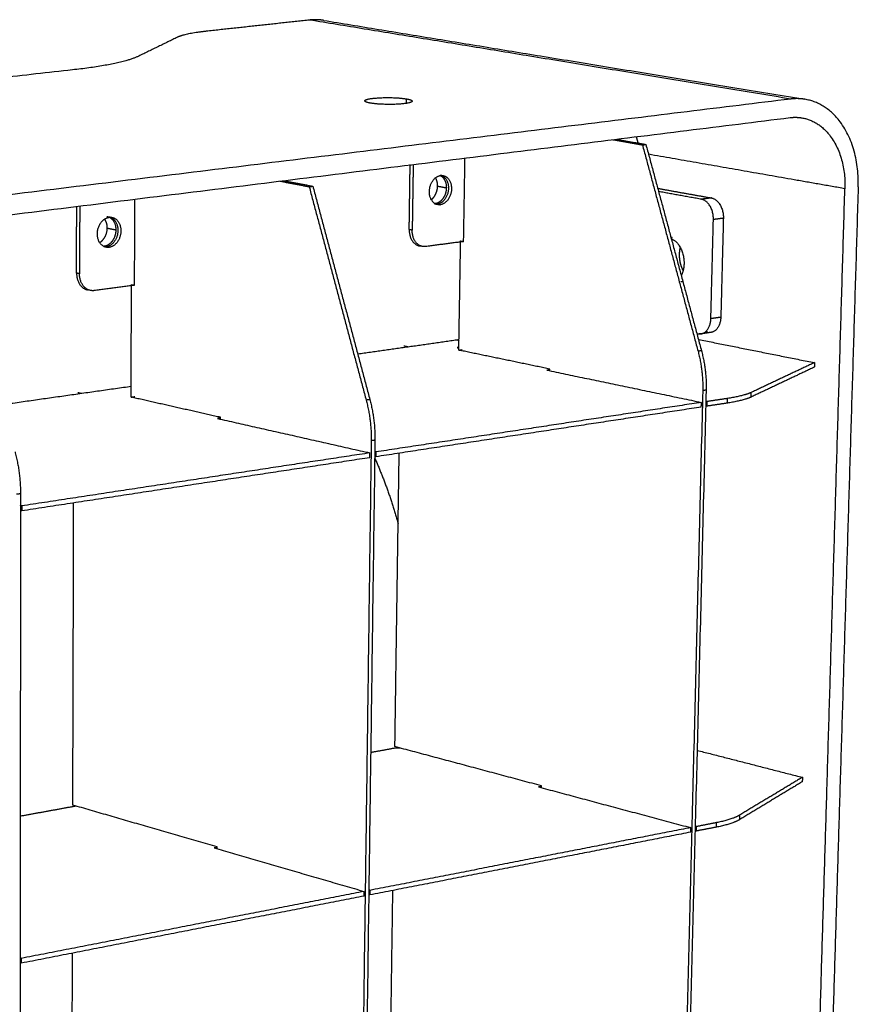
# Model space of a CAD drawing. Header units: millimetres. Extents: x 15867 to 16867, y -4769 to -3769.
# Tile 5 of 13: x 16204 to 16296, y -4378 to -4269. Entities that reach past the tile are written whole.
import ezdxf

# ---------------------------------------------------------------- set-up
doc = ezdxf.new("R2010")
doc.units = ezdxf.units.MM
doc.layers.add('ROXX NEO mini i_Grid', color=7, linetype='Continuous', true_color=0x000000)

msp = doc.modelspace()

# ---------------------------------------------------------------- linework, layer by layer
at = {"layer": 'ROXX NEO mini i_Grid', "color": 18, "true_color": 0x000000}
for points, weights in [([(16235.72, -4269.43), (16230.05, -4270.05), (16224.31, -4270.67)], [915.35498247, 910.785112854, 906.215243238]), ([(16235.72, -4269.43), (16230.05, -4270.05), (16224.31, -4270.67)], [915.35498247, 910.785112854, 906.215243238]), ([(16237.28, -4269.47), (16236.51, -4269.34), (16235.72, -4269.43)], [916.680688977, 911.201371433, 915.35498247]), ([(16237.28, -4269.47), (16236.51, -4269.34), (16235.72, -4269.43)], [916.680688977, 911.201371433, 915.35498247]), ([(16237.28, -4269.47), (16262.97, -4273.68), (16290.46, -4278.19)], [852.295143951, 824.190708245, 796.086272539]), ([(16237.28, -4269.47), (16262.97, -4273.68), (16290.46, -4278.19)], [852.295143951, 824.190708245, 796.086272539]), ([(16221.12, -4271.33), (16219, -4272.37), (16216.84, -4273.42)], [901.44995072, 894.070826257, 886.691701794]), ([(16221.12, -4271.33), (16219, -4272.37), (16216.84, -4273.42)], [901.44995072, 894.070826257, 886.691701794]), ([(16224.31, -4270.67), (16221.95, -4270.93), (16221.12, -4271.33)], [906.215243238, 862.491049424, 901.44995072]), ([(16224.31, -4270.67), (16221.95, -4270.93), (16221.12, -4271.33)], [906.215243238, 862.491049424, 901.44995072]), ([(16216.84, -4273.42), (16214.94, -4274.34), (16209.53, -4274.94)], [886.691701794, 839.574413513, 876.208058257]), ([(16216.84, -4273.42), (16214.94, -4274.34), (16209.53, -4274.94)], [886.691701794, 839.574413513, 876.208058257]), ([(16209.53, -4274.94), (16136.23, -4283.11), (16053.01, -4292.39)], [876.208058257, 824.027338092, 771.846617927]), ([(16209.53, -4274.94), (16136.23, -4283.11), (16053.01, -4292.39)], [876.208058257, 824.027338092, 771.846617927]), ([(16296.34, -4287.87), (16296.61, -4279.2), (16290.46, -4278.19)], [864.050914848, 668.34836108, 856.225590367]), ([(16296.34, -4287.87), (16296.61, -4279.2), (16290.46, -4278.19)], [864.050914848, 668.34836108, 856.225590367]), ([(16296.34, -4287.87), (16294.35, -4353.3), (16292.45, -4416.05)], [864.050914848, 882.464327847, 900.877740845]), ([(16296.34, -4287.87), (16294.35, -4353.3), (16292.45, -4416.05)], [864.050914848, 882.464327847, 900.877740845]), ([(16213.06, -4291.43), (16213.34, -4291.84), (16213.33, -4292.42)], [754.22843663, 754.156494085, 843.486950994]), ([(16213.06, -4291.43), (16213.34, -4291.84), (16213.33, -4292.42)], [754.22843663, 754.156494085, 843.486950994]), ([(16242.91, -4317.8), (16244.44, -4321.28), (16245.51, -4325.07)], [926.53459635, 894.576807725, 873.496271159]), ([(16242.91, -4317.8), (16244.44, -4321.28), (16245.51, -4325.07)], [926.53459635, 894.576807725, 873.496271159]), ([(16245.15, -4349.72), (16245.38, -4333.59), (16245.62, -4317.3)], [896.158443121, 891.481380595, 886.804318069]), ([(16245.15, -4349.72), (16245.38, -4333.59), (16245.62, -4317.3)], [896.158443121, 891.481380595, 886.804318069]), ([(16203.91, -4323.67), (16203.84, -4323.66), (16203.78, -4323.64)], [791.617285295, 791.689095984, 791.760906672]), ([(16203.91, -4323.67), (16203.84, -4323.66), (16203.78, -4323.64)], [791.617285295, 791.689095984, 791.760906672]), ([(16209.56, -4356.18), (16209.61, -4339.58), (16209.65, -4322.79)], [868.605535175, 863.928472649, 859.251410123]), ([(16209.56, -4356.18), (16209.61, -4339.58), (16209.65, -4322.79)], [868.605535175, 863.928472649, 859.251410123]), ([(16242.47, -4350.35), (16243.81, -4350.11), (16245.15, -4349.86)], [894.065259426, 895.132775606, 896.200291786]), ([(16242.47, -4350.35), (16243.81, -4350.11), (16245.15, -4349.86)], [894.065259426, 895.132775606, 896.200291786]), ([(16245.15, -4349.86), (16245.44, -4349.86), (16245.73, -4349.86)], [896.200291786, 896.196209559, 896.192127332]), ([(16245.15, -4349.86), (16245.44, -4349.86), (16245.73, -4349.86)], [896.200291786, 896.196209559, 896.192127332]), ([(16203.76, -4357.38), (16206.83, -4356.83), (16209.87, -4356.27)], [864.318399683, 866.600589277, 868.882778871]), ([(16203.76, -4357.38), (16206.83, -4356.83), (16209.87, -4356.27)], [864.318399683, 866.600589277, 868.882778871]), ([(16209.44, -4401.32), (16209.48, -4387), (16209.52, -4372.54)], [881.578621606, 877.420969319, 873.263317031]), ([(16209.44, -4401.32), (16209.48, -4387), (16209.52, -4372.54)], [881.578621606, 877.420969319, 873.263317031]), ([(16203.86, -4373.65), (16203.8, -4373.63), (16203.73, -4373.61)], [804.590371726, 804.662182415, 804.733993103]), ([(16203.86, -4373.65), (16203.8, -4373.63), (16203.73, -4373.61)], [804.590371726, 804.662182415, 804.733993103])]:
    msp.add_rational_spline(points, weights, degree=2, dxfattribs=at)
at = {"layer": 'ROXX NEO mini i_Grid', "color": 18, "lineweight": -3, "true_color": 0x000000}
for points, weights in [([(16288.88, -4278.16), (16261.39, -4273.64), (16235.72, -4269.43)], [854.89988386, 885.127433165, 915.35498247]), ([(16288.88, -4278.16), (16177.57, -4291.81), (16040.63, -4308.6)], [854.89988386, 774.907570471, 694.915257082]), ([(16242.44, -4278.61), (16241.81, -4278.5), (16241.81, -4278.36)], [851.99580158, 799.331831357, 853.620464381]), ([(16241.81, -4278.39), (16241.81, -4278.37), (16241.81, -4278.36)], [729.615859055, 729.612175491, 729.608491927]), ([(16246.41, -4278.64), (16246.41, -4278.39), (16246.42, -4278.14)], [855.153308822, 855.085521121, 855.017733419]), ([(16246.42, -4278.14), (16247.06, -4278.25), (16247.06, -4278.4)], [855.017733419, 799.92425866, 853.378463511]), ([(16290.46, -4278.19), (16289.68, -4278.06), (16288.88, -4278.16)], [856.225590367, 851.062579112, 854.89988386]), ([(16288.82, -4280.21), (16289.48, -4280.13), (16290.12, -4280.24)], [855.457866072, 851.360223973, 856.548832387]), ([(16040.76, -4311.1), (16177.58, -4294.06), (16288.82, -4280.21)], [695.473239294, 775.465552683, 855.457866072]), ([(16290.12, -4280.24), (16295.08, -4281.06), (16294.87, -4288.07)], [856.548832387, 668.67725389, 862.865843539]), ([(16272.06, -4283.15), (16271.96, -4282.73), (16271.83, -4282.33)], [798.799652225, 789.949318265, 782.853825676]), ([(16269.21, -4282.65), (16270.85, -4282.94), (16272.5, -4283.23)], [850.206487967, 848.432511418, 846.658534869]), ([(16269.62, -4282.61), (16271.24, -4282.89), (16272.88, -4283.18)], [850.474935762, 848.714869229, 846.954802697]), ([(16272.5, -4283.23), (16272.69, -4283.2), (16272.88, -4283.18)], [846.658534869, 846.806668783, 846.954802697]), ([(16272.5, -4283.23), (16275.57, -4294.62), (16278.64, -4306.03)], [846.658534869, 846.014618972, 845.370703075]), ([(16272.88, -4283.18), (16275.95, -4294.57), (16279.02, -4305.98)], [846.954802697, 846.310886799, 845.666970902]), ([(16294.87, -4288.07), (16283.88, -4286.14), (16273.19, -4284.27)], [862.865843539, 874.720501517, 886.575159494]), ([(16246.73, -4292.59), (16246.78, -4289), (16246.83, -4285.41)], [867.439599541, 866.448031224, 865.456462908]), ([(16247.17, -4285.4), (16247.11, -4289.03), (16247.06, -4292.65)], [865.057624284, 866.059689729, 867.061755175]), ([(16252.74, -4293.91), (16252.82, -4289.3), (16252.89, -4284.69)], [872.063754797, 870.782698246, 869.501641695]), ([(16250.2, -4286.61), (16250.34, -4286.6), (16250.48, -4286.62)], [867.8695476, 862.281681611, 868.096692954]), ([(16250.2, -4286.63), (16250.85, -4287), (16250.83, -4287.97)], [809.138391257, 718.594959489, 869.90632584]), ([(16250.22, -4286.57), (16250.35, -4286.6), (16250.48, -4286.62)], [801.61716111, 801.481335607, 801.345510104]), ([(16232.44, -4287.23), (16234.05, -4287.54), (16235.68, -4287.85)], [822.648103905, 820.876865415, 819.105626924]), ([(16232.86, -4287.19), (16234.47, -4287.49), (16236.08, -4287.79)], [822.932737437, 821.167316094, 819.401894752]), ([(16235.68, -4287.85), (16235.88, -4287.82), (16236.08, -4287.79)], [819.105626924, 819.253760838, 819.401894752]), ([(16236.08, -4287.79), (16239.23, -4299.57), (16242.38, -4311.37)], [819.401894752, 818.757978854, 818.114062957]), ([(16249.65, -4286.93), (16249.84, -4287.3), (16249.83, -4287.78)], [778.012131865, 789.167811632, 871.039858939]), ([(16249.83, -4287.78), (16250.33, -4287.87), (16250.83, -4287.97)], [871.039858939, 870.473092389, 869.90632584]), ([(16235.68, -4287.85), (16238.82, -4299.63), (16241.97, -4311.43)], [819.105626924, 818.461711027, 817.817795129]), ([(16274.19, -4288.03), (16277.14, -4288.56), (16280.12, -4289.09)], [885.636376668, 882.337020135, 879.037663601]), ([(16279.02, -4289.24), (16276.65, -4288.81), (16274.3, -4288.39)], [878.148860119, 880.772634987, 883.396409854]), ([(16291.03, -4416.4), (16292.91, -4353.57), (16294.87, -4288.07)], [899.692669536, 881.279256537, 862.865843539]), ([(16210.32, -4289.96), (16210.31, -4293.72), (16210.3, -4297.47)], [837.496754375, 838.502800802, 839.50884723]), ([(16216.38, -4298.73), (16216.4, -4293.99), (16216.43, -4289.23)], [844.510846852, 843.229790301, 841.94873375]), ([(16249.87, -4289.83), (16249.7, -4289.8), (16249.54, -4289.77)], [800.506360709, 800.680486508, 800.854612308]), ([(16249.82, -4289.78), (16249.68, -4289.79), (16249.54, -4289.77)], [869.140163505, 863.050649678, 868.907435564]), ([(16250.15, -4289.84), (16250.01, -4289.86), (16249.87, -4289.83)], [868.762319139, 862.675404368, 868.529591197]), ([(16249.88, -4289.79), (16250.02, -4289.81), (16250.15, -4289.84)], [869.07385658, 868.918087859, 868.762319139]), ([(16280.12, -4289.09), (16279.57, -4289.16), (16279.02, -4289.24)], [879.037663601, 878.59326186, 878.148860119]), ([(16280.34, -4291.48), (16280.39, -4289.48), (16279.02, -4289.24)], [877.195464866, 619.876308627, 878.148860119]), ([(16280.12, -4289.09), (16281.49, -4289.34), (16281.44, -4291.33)], [879.037663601, 620.504787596, 878.084268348]), ([(16209.97, -4297.4), (16209.98, -4293.71), (16209.99, -4290.01)], [839.886691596, 838.896644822, 837.906598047]), ([(16213.58, -4291.23), (16213.46, -4291.2), (16213.33, -4291.18)], [840.316639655, 840.459117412, 840.60159517]), ([(16213.58, -4291.23), (16213.74, -4291.21), (16213.9, -4291.24)], [840.316639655, 833.942996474, 840.563786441]), ([(16213.61, -4291.18), (16213.75, -4291.21), (16213.9, -4291.24)], [772.01499449, 771.860490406, 771.705986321]), ([(16213.62, -4291.23), (16214.32, -4291.6), (16214.31, -4292.61)], [789.381536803, 696.434607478, 842.353417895]), ([(16280.06, -4302.4), (16280.2, -4296.95), (16280.34, -4291.48)], [880.264367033, 878.729915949, 877.195464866]), ([(16281.44, -4291.33), (16280.89, -4291.4), (16280.34, -4291.48)], [878.084268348, 877.639866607, 877.195464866]), ([(16281.44, -4291.33), (16281.3, -4296.79), (16281.16, -4302.24)], [878.084268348, 879.618719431, 881.153170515]), ([(16213.33, -4292.42), (16213.82, -4292.51), (16214.31, -4292.61)], [843.486950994, 842.920184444, 842.353417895]), ([(16246.73, -4292.59), (16246.71, -4294.16), (16247.86, -4294.39)], [867.439599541, 683.488722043, 868.881340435]), ([(16247.06, -4292.65), (16246.9, -4292.62), (16246.73, -4292.59)], [867.061755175, 867.250677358, 867.439599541]), ([(16248.19, -4294.45), (16247.04, -4294.23), (16247.06, -4292.65)], [868.503496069, 683.191153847, 867.061755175]), ([(16252.74, -4293.91), (16250.65, -4294.18), (16248.56, -4294.46)], [872.063754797, 870.434281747, 868.804808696]), ([(16252.21, -4305.91), (16252.31, -4299.89), (16252.41, -4293.84)], [875.817391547, 874.129495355, 872.441599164]), ([(16252.41, -4293.84), (16252.57, -4293.87), (16252.74, -4293.91)], [872.441599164, 872.25267698, 872.063754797]), ([(16275.79, -4293.46), (16275.7, -4293.47), (16275.61, -4293.49)], [883.679021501, 883.60663979, 883.534258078]), ([(16275.77, -4293.47), (16275.7, -4293.51), (16275.64, -4293.55)], [777.244798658, 771.862237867, 767.850591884]), ([(16275.74, -4293.73), (16275.78, -4293.69), (16275.82, -4293.65)], [783.018532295, 785.522413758, 788.663340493]), ([(16213.24, -4294.48), (16213.17, -4294.49), (16213.1, -4294.49)], [841.58725556, 823.106367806, 807.381363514]), ([(16248.19, -4294.45), (16248.03, -4294.42), (16247.86, -4294.39)], [798.665511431, 798.839242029, 799.012972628]), ([(16248.56, -4294.46), (16248.37, -4294.49), (16248.19, -4294.45)], [868.804808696, 862.265718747, 868.503496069]), ([(16209.97, -4297.4), (16209.97, -4298.99), (16211.17, -4299.24)], [839.886691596, 667.09212148, 841.301864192]), ([(16210.3, -4297.47), (16210.14, -4297.43), (16209.97, -4297.4)], [839.50884723, 839.697769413, 839.886691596]), ([(16211.5, -4299.31), (16210.29, -4299.06), (16210.3, -4297.47)], [840.924019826, 666.792165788, 839.50884723]), ([(16215.99, -4311.1), (16216.02, -4304.9), (16216.05, -4298.67)], [848.264483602, 846.57658741, 844.888691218]), ([(16216.05, -4298.67), (16216.22, -4298.7), (16216.38, -4298.73)], [844.888691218, 844.699769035, 844.510846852]), ([(16277, -4298.36), (16276.88, -4298.36), (16276.77, -4298.34)], [841.895273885, 861.691295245, 885.991804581]), ([(16211.92, -4299.33), (16211.71, -4299.36), (16211.5, -4299.31)], [841.251900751, 833.807405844, 840.924019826]), ([(16216.38, -4298.73), (16214.16, -4299.03), (16211.92, -4299.33)], [844.510846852, 842.881373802, 841.251900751]), ([(16278.96, -4304.11), (16280.02, -4303.96), (16280.06, -4302.4)], [881.96779019, 691.239542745, 880.264367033]), ([(16281.16, -4302.24), (16281.12, -4303.8), (16280.06, -4303.95)], [881.153170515, 691.937138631, 882.856593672]), ([(16280.06, -4302.4), (16280.61, -4302.32), (16281.16, -4302.24)], [880.264367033, 880.708768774, 881.153170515]), ([(16278.55, -4304.08), (16278.6, -4304.09), (16278.65, -4304.1)], [882.442059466, 882.387893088, 882.33372671]), ([(16278.65, -4304.1), (16278.8, -4304.08), (16278.96, -4304.06)], [882.33372671, 882.461341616, 882.588956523]), ([(16278.65, -4304.1), (16278.81, -4304.13), (16278.96, -4304.11)], [882.33372671, 876.115704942, 881.96779019]), ([(16280.06, -4303.95), (16279.51, -4304.03), (16278.96, -4304.11)], [813.8352085, 813.425549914, 813.015891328]), ([(16279.74, -4303.94), (16279.6, -4303.91), (16279.46, -4303.89)], [883.222530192, 883.379033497, 883.535536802]), ([(16241.06, -4306.32), (16246.55, -4305.54), (16251.99, -4304.76)], [867.267412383, 871.521202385, 875.774992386]), ([(16251.99, -4304.76), (16252.11, -4304.75), (16252.23, -4304.75)], [875.774992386, 872.949385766, 872.461584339]), ([(16252.02, -4304.74), (16252.13, -4304.79), (16252.23, -4304.86)], [826.849286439, 817.097150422, 809.754820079]), ([(16278.71, -4304.73), (16285.06, -4306), (16291.5, -4307.29)], [883.153251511, 876.157261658, 869.161271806]), ([(16246.14, -4305.43), (16246.38, -4305.48), (16246.61, -4305.53)], [883.004518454, 882.72944765, 882.454376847]), ([(16252.21, -4305.59), (16252.11, -4305.6), (16252.01, -4305.62)], [878.417168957, 878.338295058, 878.25942116]), ([(16252.01, -4305.62), (16252.11, -4305.64), (16252.21, -4305.66)], [878.25942116, 878.145067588, 878.030714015]), ([(16252.21, -4305.91), (16252.4, -4305.88), (16252.59, -4305.85)], [875.817391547, 875.96552546, 876.113659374]), ([(16262.25, -4308), (16257.2, -4306.94), (16252.21, -4305.91)], [864.519844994, 870.16861827, 875.817391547]), ([(16279.02, -4305.98), (16278.83, -4306), (16278.64, -4306.03)], [845.666970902, 845.518836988, 845.370703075]), ([(16278.64, -4306.03), (16279.22, -4308.17), (16279.16, -4310.38)], [845.370703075, 826.371735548, 845.849628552]), ([(16279.02, -4305.98), (16279.6, -4308.12), (16279.54, -4310.33)], [845.666970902, 826.66138641, 846.14589638]), ([(16291.5, -4307.29), (16288.05, -4308.92), (16284.53, -4310.58)], [869.161271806, 860.481929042, 851.802586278]), ([(16291.5, -4307.29), (16291.5, -4307.54), (16291.49, -4307.79)], [869.161271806, 869.231019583, 869.300767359]), ([(16262.27, -4308.07), (16262.1, -4308.1), (16261.93, -4308.12)], [864.9669705, 864.833245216, 864.699519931]), ([(16261.93, -4308.12), (16270.38, -4309.88), (16279.02, -4311.68)], [864.699519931, 855.40454852, 846.109577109]), ([(16262.24, -4308.19), (16262.25, -4308.09), (16262.25, -4308)], [864.572850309, 864.546347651, 864.519844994]), ([(16291.49, -4307.79), (16288.04, -4309.42), (16284.51, -4311.09)], [869.300767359, 860.621424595, 851.942081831]), ([(16201.82, -4311.91), (16208.96, -4310.89), (16216.02, -4309.89)], [838.065157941, 843.236385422, 848.407612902]), ([(16210.1, -4310.58), (16210.3, -4310.63), (16210.5, -4310.67)], [855.3738941, 855.137681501, 854.901468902]), ([(16279.16, -4310.38), (16277.95, -4358.9), (16276.77, -4405.93)], [845.849628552, 859.241291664, 872.632954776]), ([(16279.54, -4310.33), (16278.32, -4358.83), (16277.14, -4405.84)], [846.14589638, 859.537559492, 872.929222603]), ([(16279.54, -4310.33), (16279.35, -4310.35), (16279.16, -4310.38)], [846.14589638, 845.997762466, 845.849628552]), ([(16284.53, -4310.58), (16283.68, -4310.97), (16281.9, -4311.25)], [851.802586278, 827.021901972, 848.354884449]), ([(16284.51, -4311.09), (16284.52, -4310.83), (16284.53, -4310.58)], [851.942081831, 851.872334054, 851.802586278]), ([(16215.99, -4311.1), (16216.19, -4311.07), (16216.4, -4311.04)], [848.264483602, 848.412617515, 848.560751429]), ([(16225.87, -4313.33), (16220.9, -4312.21), (16215.99, -4311.1)], [836.966937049, 842.615710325, 848.264483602]), ([(16242.38, -4311.37), (16242.17, -4311.4), (16241.97, -4311.43)], [818.114062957, 817.965929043, 817.817795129]), ([(16241.97, -4311.43), (16242.56, -4313.64), (16242.53, -4315.92)], [817.817795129, 799.43420537, 818.296720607]), ([(16242.38, -4311.37), (16242.97, -4313.58), (16242.94, -4315.86)], [818.114062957, 799.723856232, 818.592988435]), ([(16279.02, -4311.68), (16261.32, -4314.38), (16243.04, -4317.16)], [846.109577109, 832.570137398, 819.030697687]), ([(16279, -4312.2), (16279.01, -4311.94), (16279.02, -4311.68)], [846.249072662, 846.179324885, 846.109577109]), ([(16279.63, -4311.59), (16279.59, -4311.58), (16279.55, -4311.58)], [846.583605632, 846.621905, 846.660204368]), ([(16279.63, -4311.59), (16279.62, -4311.85), (16279.61, -4312.1)], [846.583605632, 846.653353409, 846.723101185]), ([(16281.9, -4311.25), (16280.76, -4311.42), (16279.63, -4311.59)], [848.354884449, 847.469245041, 846.583605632]), ([(16284.51, -4311.09), (16283.67, -4311.48), (16281.88, -4311.76)], [851.942081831, 827.157665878, 848.494380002]), ([(16281.88, -4311.76), (16281.89, -4311.5), (16281.9, -4311.25)], [848.494380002, 848.424632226, 848.354884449]), ([(16279, -4312.2), (16261.31, -4314.9), (16243.03, -4317.69)], [846.249072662, 832.709632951, 819.17019324]), ([(16279.61, -4312.1), (16279.56, -4312.09), (16279.5, -4312.08)], [846.723101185, 846.783316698, 846.843532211]), ([(16281.88, -4311.76), (16280.75, -4311.93), (16279.61, -4312.1)], [848.494380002, 847.608740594, 846.723101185]), ([(16225.89, -4313.41), (16225.72, -4313.43), (16225.55, -4313.46)], [837.398158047, 837.272385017, 837.146611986]), ([(16225.55, -4313.46), (16233.88, -4315.34), (16242.39, -4317.26)], [837.146611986, 827.851640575, 818.556669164]), ([(16225.87, -4313.52), (16225.87, -4313.42), (16225.87, -4313.33)], [837.017028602, 836.991982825, 836.966937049]), ([(16242.53, -4315.92), (16241.86, -4365.96), (16241.21, -4414.41)], [818.296720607, 831.688383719, 845.080046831]), ([(16242.94, -4315.86), (16242.26, -4365.88), (16241.61, -4414.31)], [818.592988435, 831.984651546, 845.376314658]), ([(16242.94, -4315.86), (16242.73, -4315.89), (16242.53, -4315.92)], [818.592988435, 818.444854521, 818.296720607]), ([(16203.17, -4317.13), (16203.78, -4319.42), (16203.78, -4321.78)], [790.561155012, 772.786326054, 791.04008049]), ([(16243.04, -4317.16), (16242.99, -4317.15), (16242.94, -4317.14)], [819.030697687, 819.082630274, 819.134562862]), ([(16243.04, -4317.16), (16243.04, -4317.43), (16243.03, -4317.69)], [819.030697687, 819.100445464, 819.17019324]), ([(16242.39, -4317.26), (16223.47, -4320.14), (16203.91, -4323.12)], [818.556669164, 805.017229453, 791.477789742]), ([(16242.38, -4317.79), (16223.47, -4320.68), (16203.91, -4323.67)], [818.696164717, 805.156725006, 791.617285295]), ([(16242.38, -4317.79), (16242.39, -4317.53), (16242.39, -4317.26)], [818.696164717, 818.62641694, 818.556669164]), ([(16243.03, -4317.69), (16242.97, -4317.68), (16242.91, -4317.67)], [819.17019324, 819.235697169, 819.301201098]), ([(16203.78, -4321.78), (16203.56, -4321.81), (16203.34, -4321.84)], [791.04008049, 790.891946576, 790.743812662]), ([(16203.78, -4321.78), (16203.73, -4373.41), (16203.69, -4423.35)], [791.04008049, 804.431743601, 817.823406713]), ([(16203.91, -4323.12), (16203.84, -4323.11), (16203.78, -4323.09)], [791.477789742, 791.549600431, 791.621411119]), ([(16203.91, -4323.12), (16203.91, -4323.4), (16203.91, -4323.67)], [791.477789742, 791.547537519, 791.617285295]), ([(16261.34, -4354.05), (16253.16, -4351.86), (16245.15, -4349.72)], [877.492931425, 886.825687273, 896.158443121]), ([(16278.55, -4350.13), (16284.32, -4351.61), (16290.17, -4353.11)], [895.044868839, 888.589613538, 882.134358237]), ([(16261.34, -4354.11), (16261.19, -4354.14), (16261.03, -4354.17)], [877.924874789, 877.798740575, 877.672606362]), ([(16261.34, -4354.25), (16261.34, -4354.15), (16261.34, -4354.05)], [877.549319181, 877.521125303, 877.492931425]), ([(16290.16, -4353.6), (16286.74, -4355.66), (16283.26, -4357.77)], [882.27385379, 873.594511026, 864.915168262]), ([(16290.17, -4353.11), (16286.76, -4355.17), (16283.27, -4357.27)], [882.134358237, 873.455015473, 864.775672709]), ([(16290.17, -4353.11), (16290.17, -4353.36), (16290.16, -4353.6)], [882.134358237, 882.204106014, 882.27385379]), ([(16261.03, -4354.17), (16269.34, -4356.4), (16277.84, -4358.67)], [877.672606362, 868.377634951, 859.08266354]), ([(16225.49, -4360.8), (16217.44, -4358.47), (16209.56, -4356.18)], [849.94002348, 859.272779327, 868.605535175]), ([(16283.27, -4357.27), (16282.44, -4357.78), (16280.68, -4358.12)], [864.775672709, 839.647945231, 861.32797088]), ([(16283.26, -4357.77), (16283.27, -4357.52), (16283.27, -4357.27)], [864.915168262, 864.845420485, 864.775672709]), ([(16280.68, -4358.12), (16279.56, -4358.34), (16278.44, -4358.56)], [861.32797088, 860.442331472, 859.556692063]), ([(16283.26, -4357.77), (16282.43, -4358.27), (16280.67, -4358.62)], [864.915168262, 839.783709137, 861.467466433]), ([(16280.67, -4358.62), (16280.67, -4358.37), (16280.68, -4358.12)], [861.467466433, 861.397718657, 861.32797088]), ([(16277.83, -4359.17), (16260.39, -4362.59), (16242.38, -4366.11)], [859.222159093, 845.682719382, 832.143279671]), ([(16277.84, -4358.67), (16260.4, -4362.08), (16242.39, -4365.6)], [859.08266354, 845.543223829, 832.003784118]), ([(16277.83, -4359.17), (16277.83, -4358.92), (16277.84, -4358.67)], [859.222159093, 859.152411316, 859.08266354]), ([(16278.43, -4359.05), (16278.37, -4359.04), (16278.32, -4359.02)], [859.696187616, 859.756403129, 859.816618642]), ([(16278.44, -4358.56), (16278.4, -4358.55), (16278.36, -4358.54)], [859.556692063, 859.599053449, 859.641414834]), ([(16278.44, -4358.56), (16278.43, -4358.81), (16278.43, -4359.05)], [859.556692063, 859.62643984, 859.696187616]), ([(16280.67, -4358.62), (16279.55, -4358.83), (16278.43, -4359.05)], [861.467466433, 860.581827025, 859.696187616]), ([(16225.5, -4360.86), (16225.34, -4360.89), (16225.18, -4360.92)], [850.361056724, 850.240377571, 850.119698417]), ([(16225.18, -4360.92), (16233.37, -4363.29), (16241.74, -4365.72)], [850.119698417, 840.824727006, 831.529755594]), ([(16225.49, -4361.01), (16225.49, -4360.9), (16225.49, -4360.8)], [849.997267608, 849.968645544, 849.94002348]), ([(16241.74, -4365.72), (16223.12, -4369.36), (16203.86, -4373.12)], [831.529755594, 817.990315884, 804.450876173]), ([(16241.74, -4366.24), (16241.74, -4365.98), (16241.74, -4365.72)], [831.669251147, 831.599503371, 831.529755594]), ([(16242.38, -4366.11), (16242.32, -4366.09), (16242.26, -4366.08)], [832.143279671, 832.2087836, 832.274287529]), ([(16242.39, -4365.6), (16242.34, -4365.59), (16242.3, -4365.57)], [832.003784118, 832.049062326, 832.094340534]), ([(16242.39, -4365.6), (16242.38, -4365.85), (16242.38, -4366.11)], [832.003784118, 832.073531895, 832.143279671]), ([(16244.52, -4393.58), (16244.72, -4379.66), (16244.92, -4365.61)], [909.131529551, 904.973877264, 900.816224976]), ([(16241.74, -4366.24), (16223.11, -4369.88), (16203.86, -4373.65)], [831.669251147, 818.129811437, 804.590371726]), ([(16203.86, -4373.12), (16203.8, -4373.1), (16203.73, -4373.08)], [804.450876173, 804.522686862, 804.59449755]), ([(16203.86, -4373.12), (16203.86, -4373.39), (16203.86, -4373.65)], [804.450876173, 804.52062395, 804.590371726])]:
    msp.add_rational_spline(points, weights, degree=2, dxfattribs=at)
for points, weights, knots in [([(16241.81, -4278.36), (16241.81, -4278.1), (16243.52, -4278.02), (16245.23, -4277.94), (16246.42, -4278.14)], [853.620464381, 702.263721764, 855.839344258, 703.114622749, 855.017733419], [1.814115, 1.814115, 1.814115, 4.912588, 4.912588, 8.011061, 8.011061, 8.011061]), ([(16247.06, -4278.4), (16247.06, -4278.66), (16245.35, -4278.74), (16243.63, -4278.82), (16242.44, -4278.61)], [853.378463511, 700.00229627, 851.171975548, 699.161162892, 851.99580158], [1.829345, 1.829345, 1.829345, 4.920203, 4.920203, 8.011061, 8.011061, 8.011061]), ([(16249.87, -4289.83), (16248.82, -4289.63), (16248.97, -4288.19), (16249.12, -4286.75), (16250.2, -4286.61)], [868.529591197, 648.421399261, 867.32213054, 647.979814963, 867.8695476], [0.375548, 0.375548, 0.375548, 2.701048, 2.701048, 5.026548, 5.026548, 5.026548]), ([(16250.15, -4286.56), (16251.2, -4286.75), (16251.05, -4288.2), (16250.91, -4289.64), (16249.82, -4289.78)], [868.474537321, 648.957670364, 869.686672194, 649.403529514, 869.140163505], [-4.659712, -4.659712, -4.659712, -2.329856, -2.329856, 0, 0, 0]), ([(16250.48, -4286.62), (16251.53, -4286.82), (16251.39, -4288.26), (16251.24, -4289.7), (16250.15, -4289.84)], [868.096692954, 648.67562714, 869.308827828, 649.12148629, 868.762319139], [0.366836, 0.366836, 0.366836, 2.696692, 2.696692, 5.026548, 5.026548, 5.026548]), ([(16249.83, -4287.78), (16249.82, -4288.56), (16249.35, -4289.1), (16249.27, -4289.2), (16249.17, -4289.28)], [871.039858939, 783.997018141, 871.029503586, 853.973456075, 843.543723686], [-5.026548, -5.026548, -5.026548, -3.582137, -3.582137, -3.300392, -3.300392, -3.300392]), ([(16250.83, -4287.97), (16250.82, -4288.75), (16250.35, -4289.29), (16250.03, -4289.65), (16249.64, -4289.72)], [869.90632584, 782.977012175, 869.895970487, 809.383235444, 832.386702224], [0, 0, 0, 1.444411, 1.444411, 2.445307, 2.445307, 2.445307]), ([(16213.57, -4294.55), (16212.26, -4294.72), (16212.27, -4293.06), (16212.28, -4291.39), (16213.58, -4291.23)], [841.209411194, 594.154501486, 839.814968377, 593.523216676, 840.316639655], [0, 0, 0, 2.513274, 2.513274, 5.026548, 5.026548, 5.026548]), ([(16213.57, -4291.17), (16214.68, -4291.39), (16214.53, -4292.87), (16214.39, -4294.34), (16213.24, -4294.48)], [840.941630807, 631.122368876, 842.136980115, 631.552966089, 841.58725556], [-4.628544, -4.628544, -4.628544, -2.314272, -2.314272, 0, 0, 0]), ([(16213.9, -4291.24), (16215.01, -4291.46), (16214.86, -4292.93), (16214.71, -4294.4), (16213.57, -4294.55)], [840.563786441, 630.83910453, 841.759135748, 631.269701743, 841.209411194], [0.398004, 0.398004, 0.398004, 2.712276, 2.712276, 5.026548, 5.026548, 5.026548]), ([(16214.31, -4292.61), (16214.31, -4293.43), (16213.81, -4293.99), (16213.44, -4294.4), (16212.98, -4294.44)], [842.353417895, 756.34516344, 842.338354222, 777.922208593, 809.131614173], [0, 0, 0, 1.460358, 1.460358, 2.548966, 2.548966, 2.548966]), ([(16275.62, -4293.56), (16276.99, -4294.04), (16277.09, -4296.07), (16277.14, -4296.95), (16276.8, -4297.64)], [849.360869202, 675.933527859, 882.100582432, 779.269513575, 771.354699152], [0.305004, 0.305004, 0.305004, 3.71849, 3.71849, 5.426022, 5.426022, 5.426022])]:
    msp.add_rational_spline(points, weights, degree=2, knots=knots, dxfattribs=at)
at = {"layer": 'ROXX NEO mini i_Grid', "color": 18, "true_color": 0x000000}
for points, weights, knots in [([(16213.33, -4292.42), (16213.33, -4293.23), (16212.82, -4293.79), (16212.7, -4293.93), (16212.56, -4294.02)], [843.486950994, 757.362692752, 843.471887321, 820.80379605, 809.961606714], [-5.026548, -5.026548, -5.026548, -3.566191, -3.566191, -3.183622, -3.183622, -3.183622]), ([(16213.33, -4292.42), (16213.33, -4293.23), (16212.82, -4293.79), (16212.7, -4293.93), (16212.56, -4294.02)], [843.486950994, 757.362692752, 843.471887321, 820.80379605, 809.961606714], [-5.026548, -5.026548, -5.026548, -3.566191, -3.566191, -3.183622, -3.183622, -3.183622]), ([(16276.66, -4294.59), (16276.54, -4295.06), (16276.57, -4295.58), (16276.61, -4296.43), (16276.99, -4297.12)], [795.639443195, 823.68976945, 888.458265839, 787.149717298, 776.136269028], [3.220611, 3.220611, 3.220611, 4.282738, 4.282738, 5.948952, 5.948952, 5.948952]), ([(16276.66, -4294.59), (16276.54, -4295.06), (16276.57, -4295.58), (16276.61, -4296.43), (16276.99, -4297.12)], [795.639443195, 823.68976945, 888.458265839, 787.149717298, 776.136269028], [3.220611, 3.220611, 3.220611, 4.282738, 4.282738, 5.948952, 5.948952, 5.948952])]:
    msp.add_rational_spline(points, weights, degree=2, knots=knots, dxfattribs=at)

doc.saveas('drawing.dxf')
